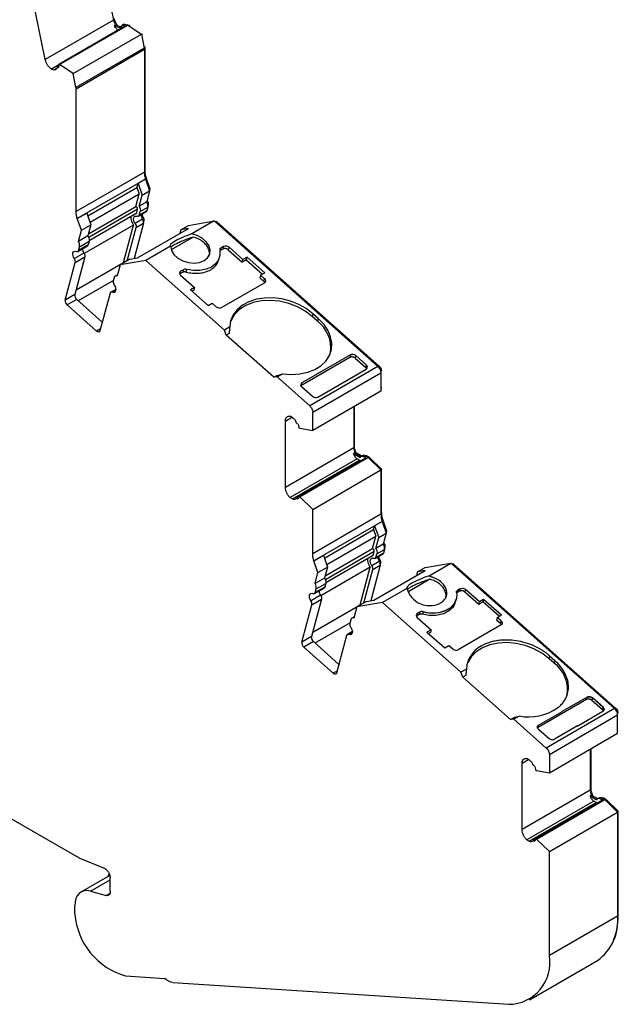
# Model space of a CAD drawing. Header units: millimetres. Extents: x 13 to 546, y 13 to 419.
# Tile 8 of 9: x 475 to 506, y 316 to 367. Entities that reach past the tile are written whole.
import ezdxf

# ---------------------------------------------------------------- set-up
doc = ezdxf.new("R2010")
doc.units = ezdxf.units.MM
doc.header["$LTSCALE"] = 2

msp = doc.modelspace()

# ---------------------------------------------------------------- linework, layer by layer
for p, q in [((478.871, 370.419), (479.501, 367.338)), ((475.966, 365.297), (475.197, 369.053)), ((479.501, 367.338), (475.966, 365.297)), ((480.123, 367.048), (476.659, 365.048)), ((476.7, 365.037), (480.235, 367.078)), ((479.608, 367.077), (479.537, 367.036)), ((479.537, 367.036), (479.837, 366.955)), ((479.608, 367.077), (479.908, 366.996)), ((479.698, 367.058), (479.692, 367.054)), ((479.837, 366.955), (479.887, 366.984)), ((480.009, 367.109), (479.939, 367.068)), ((480.092, 367.117), (480.021, 367.076)), ((480.021, 367.076), (480.123, 367.048)), ((480.194, 367.089), (480.092, 367.117)), ((480.235, 367.078), (480.194, 367.089)), ((480.318, 367.061), (480.216, 367.088)), ((480.235, 367.078), (480.939, 366.615)), ((480.308, 367.03), (480.348, 367.053)), ((480.348, 367.053), (480.318, 367.061)), ((477.404, 364.574), (480.939, 366.615)), ((480.939, 366.615), (481.086, 365.898)), ((480.942, 366.603), (480.99, 366.631)), ((481.086, 365.898), (477.55, 363.857)), ((477.558, 363.79), (481.093, 365.831)), ((481.075, 365.95), (481.124, 365.978)), ((481.084, 365.907), (481.128, 365.933)), ((481.093, 365.831), (481.093, 359.481)), ((481.128, 359.583), (481.128, 365.933)), ((476.659, 365.022), (476.289, 364.809)), ((476.289, 364.809), (476.409, 364.776)), ((476.409, 364.776), (476.557, 364.861)), ((476.655, 364.942), (476.574, 364.895)), ((476.593, 364.897), (476.653, 364.931)), ((476.593, 364.897), (476.643, 364.883)), ((476.659, 365.048), (476.7, 365.037)), ((477.404, 364.574), (476.7, 365.037)), ((477.55, 363.857), (477.404, 364.574)), ((477.558, 357.44), (477.558, 363.79)), ((481.093, 359.481), (477.558, 357.44)), ((481.093, 359.563), (481.128, 359.583)), ((481.186, 359.211), (481.135, 359.182)), ((481.135, 359.178), (481.185, 359.207)), ((481.185, 359.207), (481.186, 359.211)), ((481.398, 358.602), (481.185, 359.207)), ((481.154, 359.113), (477.619, 357.072)), ((478.164, 357.213), (480.711, 358.683)), ((480.711, 358.683), (480.765, 358.887)), ((480.711, 358.683), (480.828, 358.351)), ((481.154, 359.111), (480.765, 358.887)), ((480.765, 358.887), (480.979, 358.282)), ((481.154, 359.111), (481.154, 359.113)), ((481.154, 359.111), (481.368, 358.507)), ((478.281, 356.88), (480.828, 358.351)), ((480.656, 357.707), (480.828, 358.351)), ((480.825, 357.709), (480.979, 358.282)), ((480.979, 358.282), (481.368, 358.507)), ((481.368, 358.507), (481.214, 357.933)), ((481.345, 358.571), (481.398, 358.602)), ((481.383, 358.544), (481.398, 358.602)), ((478.204, 356.292), (480.656, 357.707)), ((481.214, 357.933), (480.825, 357.709)), ((480.883, 357.435), (481.272, 357.659)), ((481.272, 357.659), (481.221, 357.469)), ((481.233, 358.005), (481.239, 358.009)), ((481.259, 357.591), (481.31, 357.781)), ((481.276, 357.762), (481.31, 357.781)), ((477.619, 357.07), (478.113, 357.356)), ((478.113, 357.356), (478.327, 356.751)), ((480.747, 357.556), (478.213, 356.093)), ((478.237, 355.946), (480.696, 357.366)), ((480.696, 357.366), (480.747, 357.556)), ((480.796, 357.192), (481.185, 357.417)), ((481.221, 357.469), (480.832, 357.244)), ((480.832, 357.244), (480.883, 357.435)), ((481.253, 357.587), (481.259, 357.591)), ((477.619, 357.072), (477.619, 357.07)), ((477.832, 356.466), (477.619, 357.07)), ((477.832, 356.466), (478.327, 356.751)), ((480.528, 356.74), (477.975, 355.266)), ((478.327, 356.751), (478.173, 356.178)), ((480.008, 354.798), (480.528, 356.74)), ((480.201, 354.889), (480.665, 356.618)), ((481.053, 356.843), (480.561, 355.006)), ((481.005, 357.041), (480.616, 356.816)), ((480.665, 356.618), (481.053, 356.843)), ((481.067, 357.064), (481.011, 357.031)), ((481.05, 356.941), (481.091, 356.965)), ((481.069, 356.88), (481.091, 356.965)), ((482.99, 356.499), (483.378, 356.723)), ((483.378, 356.723), (484.708, 356.949)), ((484.708, 356.949), (483.547, 356.278)), ((484.708, 356.949), (493.19, 349.427)), ((484.826, 356.915), (484.759, 356.903)), ((484.778, 356.887), (484.826, 356.915)), ((493.278, 349.42), (484.826, 356.915)), ((477.678, 355.892), (477.832, 356.466)), ((478.173, 356.178), (477.678, 355.892)), ((480.731, 355.035), (483.383, 356.566)), ((483.621, 356.117), (482.478, 355.457)), ((482.99, 356.499), (482.939, 356.309)), ((483.383, 356.566), (482.99, 356.499)), ((477.649, 355.376), (478.144, 355.662)), ((478.181, 355.714), (477.686, 355.428)), ((477.686, 355.428), (477.737, 355.618)), ((477.737, 355.618), (478.232, 355.904)), ((478.232, 355.904), (478.181, 355.714)), ((482.44, 355.639), (481.172, 354.908)), ((485.2, 355.633), (485.058, 355.551)), ((485.2, 355.633), (485.163, 355.496)), ((485.478, 355.593), (485.441, 355.456)), ((486.198, 354.955), (485.478, 355.593)), ((477.964, 355.286), (477.469, 355)), ((478.013, 355.088), (477.493, 353.147)), ((477.518, 354.802), (478.013, 355.088)), ((484.952, 354.949), (484.989, 355.086)), ((485.058, 355.551), (485.022, 355.414)), ((485.163, 355.496), (485.022, 355.414)), ((485.441, 355.456), (486.161, 354.818)), ((486.41, 355.077), (486.198, 354.955)), ((486.41, 355.077), (486.373, 354.941)), ((487.326, 354.265), (486.41, 355.077)), ((476.998, 352.861), (477.518, 354.802)), ((477.556, 353.383), (480.008, 354.798)), ((479.843, 354.682), (479.689, 354.109)), ((480.338, 354.968), (479.843, 354.682)), ((481.172, 354.908), (479.843, 354.682)), ((480.338, 354.968), (480.731, 355.035)), ((480.565, 355.02), (480.571, 355.024)), ((485.236, 351.304), (481.172, 354.908)), ((486.161, 354.818), (486.198, 354.955)), ((486.373, 354.941), (486.161, 354.818)), ((486.373, 354.941), (487.21, 354.198)), ((479.705, 354.169), (479.59, 354.102)), ((482.972, 354.347), (482.936, 354.21)), ((483.077, 354.292), (482.936, 354.21)), ((482.968, 354.144), (483.687, 353.506)), ((483.114, 354.428), (482.972, 354.347)), ((483.114, 354.428), (483.077, 354.292)), ((483.285, 354.445), (483.248, 354.308)), ((487.114, 354.143), (487.077, 354.006)), ((487.114, 354.143), (487.326, 354.265)), ((487.322, 353.958), (487.114, 354.143)), ((479.494, 353.871), (477.672, 352.819)), ((479.535, 354.024), (479.484, 353.833)), ((485.09, 352.469), (487.317, 353.755)), ((487.285, 353.821), (487.077, 354.006)), ((487.285, 353.821), (487.322, 353.958)), ((477.493, 353.147), (476.998, 352.861)), ((479.316, 353.207), (478.796, 351.266)), ((479.612, 353.409), (479.353, 353.259)), ((479.432, 353.26), (479.61, 353.363)), ((483.687, 353.506), (483.475, 353.383)), ((483.475, 353.383), (484.391, 352.571)), ((483.651, 353.369), (483.554, 353.313)), ((483.687, 353.506), (483.651, 353.369)), ((477.593, 352.889), (477.098, 352.603)), ((478.623, 351.251), (477.098, 352.603)), ((477.593, 352.889), (478.916, 351.715)), ((484.391, 352.571), (484.603, 352.693)), ((484.603, 352.693), (484.812, 352.509)), ((489.825, 352.153), (489.788, 352.016)), ((490.061, 351.774), (489.788, 352.016)), ((490.098, 351.911), (489.825, 352.153)), ((490.098, 351.911), (490.061, 351.774)), ((478.823, 351.366), (478.623, 351.251)), ((485.515, 351.465), (485.236, 351.304)), ((485.336, 351.046), (485.236, 351.304)), ((485.488, 351.134), (485.336, 351.046)), ((487.795, 348.866), (485.336, 351.046)), ((491.761, 350.021), (489.252, 348.572)), ((491.761, 350.021), (491.737, 349.891)), ((492.039, 349.982), (492.015, 349.852)), ((492.592, 349.492), (492.039, 349.982)), ((491.737, 349.891), (489.203, 348.429)), ((492.015, 349.852), (492.568, 349.363)), ((492.568, 349.363), (492.592, 349.492)), ((487.795, 348.866), (487.947, 348.954)), ((487.968, 348.881), (488.247, 349.042)), ((493.19, 349.427), (489.655, 347.386)), ((489.812, 347.059), (493.347, 349.1)), ((490.077, 347.841), (492.586, 349.289)), ((493.227, 349.391), (493.278, 349.42)), ((493.338, 349.176), (493.383, 349.202)), ((493.347, 349.1), (493.347, 348.148)), ((487.968, 348.881), (487.795, 348.866)), ((489.655, 347.386), (487.968, 348.881)), ((489.203, 348.429), (489.252, 348.572)), ((489.246, 348.369), (489.799, 347.88)), ((493.347, 348.148), (489.812, 346.107)), ((493.347, 348.288), (493.383, 348.309)), ((489.812, 346.107), (489.812, 347.059)), ((491.933, 347.332), (491.933, 345.209)), ((491.968, 345.311), (491.968, 347.352)), ((488.398, 346.597), (488.734, 346.791)), ((488.398, 343.168), (488.398, 346.597)), ((488.767, 346.772), (488.642, 346.844)), ((489.046, 346.447), (488.995, 346.477)), ((489.101, 346.252), (489.143, 346.228)), ((489.143, 346.228), (489.812, 346.107)), ((491.933, 345.209), (488.398, 343.168)), ((491.992, 344.95), (491.921, 344.91)), ((491.921, 344.91), (492.232, 344.73)), ((491.933, 345.291), (491.968, 345.311)), ((491.992, 344.95), (492.302, 344.771)), ((492.062, 344.951), (492.026, 344.93)), ((492.339, 344.791), (492.062, 344.951)), ((492.107, 344.639), (488.642, 342.639)), ((488.767, 342.567), (492.232, 344.567)), ((489.101, 342.701), (492.566, 344.701)), ((489.143, 342.676), (492.679, 344.717)), ((492.232, 344.567), (492.107, 344.639)), ((492.232, 344.73), (492.302, 344.771)), ((492.401, 344.816), (492.33, 344.775)), ((492.53, 344.803), (492.459, 344.762)), ((492.459, 344.762), (492.566, 344.701)), ((492.53, 344.803), (492.636, 344.742)), ((492.557, 344.791), (492.554, 344.789)), ((492.601, 344.762), (492.636, 344.783)), ((492.742, 344.722), (492.636, 344.783)), ((492.636, 344.742), (492.679, 344.717)), ((492.679, 344.717), (493.346, 344.067)), ((492.723, 344.675), (492.773, 344.704)), ((492.773, 344.704), (492.742, 344.722)), ((493.381, 344.111), (492.773, 344.704)), ((489.811, 342.026), (493.346, 344.067)), ((493.331, 344.082), (493.381, 344.111)), ((493.346, 344.067), (493.346, 341.778)), ((493.381, 341.88), (493.381, 344.111)), ((488.642, 342.639), (488.767, 342.567)), ((489.093, 342.672), (488.957, 342.594)), ((488.995, 342.599), (489.088, 342.653)), ((488.995, 342.599), (489.046, 342.569)), ((489.143, 342.676), (489.101, 342.701)), ((489.811, 342.026), (489.143, 342.676)), ((489.811, 339.737), (489.811, 342.026)), ((493.346, 341.859), (493.381, 341.88)), ((493.346, 341.778), (489.811, 339.737)), ((493.408, 341.409), (489.872, 339.368)), ((493.407, 341.408), (493.018, 341.183)), ((493.439, 341.507), (493.388, 341.478)), ((493.388, 341.475), (493.438, 341.503)), ((493.407, 341.408), (493.408, 341.409)), ((493.407, 341.408), (493.621, 340.803)), ((493.438, 341.503), (493.439, 341.507)), ((493.651, 340.898), (493.438, 341.503)), ((490.417, 339.509), (492.964, 340.979)), ((492.964, 340.979), (493.018, 341.183)), ((492.964, 340.979), (493.081, 340.647)), ((493.018, 341.183), (493.232, 340.578)), ((493.232, 340.578), (493.621, 340.803)), ((493.621, 340.803), (493.467, 340.229)), ((493.598, 340.867), (493.651, 340.898)), ((493.636, 340.84), (493.651, 340.898)), ((490.534, 339.177), (493.081, 340.647)), ((492.909, 340.003), (493.081, 340.647)), ((493.078, 340.005), (493.232, 340.578)), ((493.486, 340.301), (493.492, 340.305)), ((490.457, 338.588), (492.909, 340.003)), ((493, 339.852), (490.466, 338.389)), ((492.949, 339.662), (493, 339.852)), ((493.467, 340.229), (493.078, 340.005)), ((493.136, 339.731), (493.525, 339.956)), ((493.525, 339.956), (493.474, 339.765)), ((493.506, 339.883), (493.512, 339.887)), ((493.512, 339.887), (493.563, 340.077)), ((493.529, 340.058), (493.563, 340.077)), ((489.872, 339.366), (490.367, 339.652)), ((489.872, 339.368), (489.872, 339.366)), ((490.085, 338.762), (489.872, 339.366)), ((490.367, 339.652), (490.58, 339.047)), ((490.49, 338.242), (492.949, 339.662)), ((493.258, 339.337), (492.869, 339.112)), ((493.049, 339.489), (493.438, 339.713)), ((493.474, 339.765), (493.085, 339.541)), ((493.085, 339.541), (493.136, 339.731)), ((493.32, 339.36), (493.264, 339.328)), ((490.085, 338.762), (490.58, 339.047)), ((492.781, 339.036), (490.228, 337.562)), ((490.58, 339.047), (490.426, 338.474)), ((492.261, 337.095), (492.781, 339.036)), ((492.454, 337.185), (492.918, 338.915)), ((493.306, 339.139), (492.814, 337.302)), ((492.918, 338.915), (493.306, 339.139)), ((492.984, 337.331), (495.636, 338.862)), ((493.303, 339.237), (493.344, 339.261)), ((493.322, 339.177), (493.344, 339.261)), ((495.243, 338.795), (495.192, 338.605)), ((495.243, 338.795), (495.632, 339.02)), ((495.636, 338.862), (495.243, 338.795)), ((495.632, 339.02), (496.961, 339.245)), ((495.8, 338.574), (496.961, 339.245)), ((496.961, 339.245), (505.443, 331.724)), ((497.079, 339.211), (497.012, 339.199)), ((497.031, 339.183), (497.079, 339.211)), ((505.531, 331.716), (497.079, 339.211)), ((489.931, 338.188), (490.085, 338.762)), ((490.426, 338.474), (489.931, 338.188)), ((495.874, 338.413), (494.731, 337.753)), ((453.024, 338.25), (477.719, 323.994)), ((489.902, 337.672), (490.397, 337.958)), ((490.434, 338.01), (489.939, 337.724)), ((489.939, 337.724), (489.99, 337.915)), ((489.99, 337.915), (490.485, 338.2)), ((490.485, 338.2), (490.434, 338.01)), ((494.693, 337.935), (493.425, 337.204)), ((497.309, 337.84), (497.275, 337.71)), ((497.416, 337.792), (497.275, 337.71)), ((497.451, 337.922), (497.309, 337.84)), ((497.451, 337.922), (497.416, 337.792)), ((497.729, 337.882), (497.694, 337.753)), ((498.414, 337.114), (497.694, 337.753)), ((498.451, 337.251), (497.731, 337.889)), ((490.217, 337.582), (489.723, 337.296)), ((490.266, 337.384), (489.746, 335.443)), ((489.771, 337.098), (490.266, 337.384)), ((492.591, 337.264), (492.096, 336.979)), ((492.591, 337.264), (492.984, 337.331)), ((492.818, 337.316), (492.824, 337.32)), ((497.205, 337.245), (497.24, 337.375)), ((497.24, 337.375), (497.242, 337.382)), ((498.414, 337.114), (498.451, 337.251)), ((498.626, 337.237), (498.414, 337.114)), ((498.663, 337.373), (498.451, 337.251)), ((498.663, 337.373), (498.626, 337.237)), ((499.463, 336.495), (498.626, 337.237)), ((499.579, 336.561), (498.663, 337.373)), ((489.251, 335.157), (489.771, 337.098)), ((489.809, 335.679), (492.261, 337.095)), ((492.096, 336.979), (491.942, 336.405)), ((493.425, 337.204), (492.096, 336.979)), ((497.489, 333.6), (493.425, 337.204)), ((495.536, 336.734), (495.501, 336.604)), ((496.807, 336.856), (496.805, 336.849)), ((496.822, 336.864), (496.82, 336.858)), ((491.788, 336.32), (491.737, 336.13)), ((491.958, 336.465), (491.843, 336.398)), ((495.225, 336.643), (495.189, 336.506)), ((495.33, 336.588), (495.189, 336.506)), ((495.221, 336.44), (495.94, 335.802)), ((495.367, 336.725), (495.225, 336.643)), ((495.365, 336.718), (495.33, 336.588)), ((499.367, 336.439), (499.33, 336.302)), ((499.538, 336.117), (499.33, 336.302)), ((499.367, 336.439), (499.579, 336.561)), ((499.575, 336.254), (499.367, 336.439)), ((499.538, 336.117), (499.573, 336.247)), ((491.747, 336.167), (489.925, 335.115)), ((495.94, 335.802), (495.728, 335.679)), ((495.94, 335.802), (495.904, 335.665)), ((499.57, 336.051), (497.343, 334.765)), ((489.746, 335.443), (489.251, 335.157)), ((491.569, 335.504), (491.049, 333.562)), ((491.865, 335.705), (491.606, 335.556)), ((491.685, 335.556), (491.863, 335.659)), ((495.728, 335.679), (496.644, 334.867)), ((495.904, 335.665), (495.807, 335.609)), ((489.846, 335.185), (489.351, 334.899)), ((490.876, 333.547), (489.351, 334.899)), ((489.846, 335.185), (491.169, 334.011)), ((496.644, 334.867), (496.856, 334.99)), ((496.856, 334.99), (497.065, 334.805)), ((502.078, 334.449), (502.041, 334.312)), ((502.314, 334.07), (502.041, 334.312)), ((502.078, 334.449), (502.351, 334.207)), ((502.351, 334.207), (502.314, 334.07)), ((497.768, 333.761), (497.489, 333.6)), ((491.076, 333.662), (490.876, 333.547)), ((497.589, 333.342), (497.489, 333.6)), ((497.741, 333.43), (497.589, 333.342)), ((500.048, 331.162), (497.589, 333.342)), ((503.99, 332.188), (501.456, 330.725)), ((504.014, 332.317), (502.72, 331.57)), ((504.014, 332.316), (503.99, 332.188)), ((504.291, 332.272), (504.268, 332.148)), ((504.821, 331.659), (504.268, 332.148)), ((504.293, 332.278), (504.291, 332.271)), ((504.844, 331.782), (504.291, 332.272)), ((504.845, 331.788), (504.293, 332.278)), ((505.443, 331.724), (501.908, 329.682)), ((504.821, 331.659), (504.844, 331.782)), ((504.863, 331.606), (504.821, 331.659)), ((504.845, 331.788), (504.843, 331.782)), ((505.48, 331.687), (505.531, 331.716)), ((500.048, 331.162), (500.2, 331.25)), ((500.221, 331.178), (500.048, 331.162)), ((500.5, 331.338), (500.221, 331.178)), ((501.908, 329.682), (500.221, 331.178)), ((501.505, 330.869), (502.706, 331.562)), ((502.065, 329.355), (505.6, 331.396)), ((502.706, 331.562), (502.72, 331.57)), ((503.54, 330.835), (504.839, 331.585)), ((505.591, 331.473), (505.636, 331.498)), ((505.6, 330.445), (505.6, 331.396)), ((501.504, 330.867), (501.456, 330.725)), ((501.499, 330.665), (502.051, 330.176)), ((503.526, 330.827), (502.33, 330.137)), ((503.526, 330.827), (503.54, 330.835)), ((502.065, 328.404), (505.6, 330.445)), ((505.6, 330.584), (505.636, 330.605)), ((504.186, 329.628), (504.186, 327.505)), ((504.222, 327.607), (504.222, 329.649)), ((500.651, 328.893), (500.987, 329.087)), ((501.02, 329.068), (500.895, 329.14)), ((502.065, 329.355), (502.065, 328.404)), ((500.651, 325.464), (500.651, 328.893)), ((501.299, 328.743), (501.248, 328.773)), ((501.354, 328.548), (501.396, 328.524)), ((501.396, 328.524), (502.065, 328.404)), ((504.186, 327.587), (504.222, 327.607)), ((504.186, 327.505), (500.651, 325.464)), ((504.245, 327.247), (504.174, 327.206)), ((504.174, 327.206), (504.485, 327.026)), ((504.245, 327.247), (504.555, 327.067)), ((504.315, 327.247), (504.28, 327.226)), ((504.485, 327.026), (504.555, 327.067)), ((504.654, 327.112), (504.583, 327.071)), ((504.783, 327.099), (504.713, 327.059)), ((504.713, 327.059), (504.819, 326.997)), ((504.783, 327.099), (504.889, 327.038)), ((504.81, 327.087), (504.807, 327.086)), ((504.854, 327.059), (504.889, 327.079)), ((504.995, 327.018), (504.889, 327.079)), ((504.36, 326.935), (500.895, 324.935)), ((501.02, 324.863), (504.485, 326.863)), ((501.354, 324.997), (504.819, 326.997)), ((501.396, 324.973), (504.932, 327.014)), ((504.485, 326.863), (504.36, 326.935)), ((504.889, 327.038), (504.932, 327.014)), ((504.932, 327.014), (505.599, 326.363)), ((504.976, 326.971), (505.026, 327)), ((505.026, 327), (504.995, 327.018)), ((505.634, 326.407), (505.026, 327)), ((502.064, 324.322), (505.599, 326.363)), ((505.584, 326.378), (505.634, 326.407)), ((505.599, 326.363), (505.599, 320.98)), ((505.634, 321.082), (505.634, 326.407)), ((500.895, 324.935), (501.02, 324.863)), ((501.346, 324.968), (501.21, 324.89)), ((501.248, 324.895), (501.341, 324.949)), ((501.248, 324.895), (501.299, 324.865)), ((501.396, 324.973), (501.354, 324.997)), ((502.064, 324.322), (501.396, 324.973)), ((502.064, 318.939), (502.064, 324.322)), ((479.004, 323.467), (477.803, 323.952)), ((479.306, 323.093), (477.812, 322.23)), ((478.304, 322.274), (479.328, 322.866)), ((479.328, 322.251), (479.328, 322.957)), ((478.304, 322.274), (479.119, 322.056)), ((479.119, 322.056), (479.316, 322.17)), ((477.49, 321.274), (477.49, 321.519)), ((505.599, 320.98), (502.064, 318.939)), ((505.599, 321.062), (505.634, 321.082)), ((501.028, 316.651), (504.563, 318.692)), ((480.126, 317.891), (482.162, 317.759)), ((482.561, 317.554), (499.962, 316.422))]:
    msp.add_line(p, q)
at = {"flags": 128}
for points in [[(482.44, 355.639), (482.493, 355.419), (482.627, 355.209), (482.83, 355.026), (483.086, 354.884), (483.374, 354.796), (483.669, 354.768), (483.948, 354.803), (484.188, 354.899), (484.37, 355.046), (484.477, 355.234), (484.502, 355.447), (484.442, 355.666), (484.302, 355.875), (484.095, 356.056), (483.836, 356.194), (483.547, 356.278)], [(477.469, 355), (477.428, 355.076), (477.4, 355.155), (477.39, 355.23), (477.397, 355.297), (477.421, 355.348), (477.46, 355.379), (477.512, 355.389), (477.57, 355.375)], [(485, 355.435), (485.007, 355.181), (484.934, 354.942), (484.783, 354.734), (484.564, 354.566), (484.288, 354.448), (483.971, 354.387), (483.63, 354.386), (483.285, 354.445)], [(479.532, 353.636), (479.574, 353.56), (479.602, 353.481), (479.612, 353.405), (479.605, 353.339), (479.581, 353.288), (479.541, 353.256), (479.49, 353.247), (479.432, 353.26)], [(489.825, 352.153), (489.481, 352.414), (489.089, 352.633), (488.662, 352.802), (488.215, 352.915), (487.761, 352.97), (487.315, 352.963), (486.893, 352.896), (486.508, 352.77), (486.172, 352.589), (485.897, 352.36), (485.692, 352.091), (485.563, 351.789), (485.515, 351.465)], [(489.788, 352.016), (489.428, 352.288), (489.016, 352.514), (488.567, 352.684), (488.097, 352.793), (487.623, 352.837), (487.163, 352.814), (486.731, 352.726), (486.345, 352.574), (486.017, 352.366), (485.76, 352.108), (485.582, 351.809), (485.542, 351.703)], [(488.247, 349.042), (488.7, 349.007), (489.139, 349.034), (489.551, 349.12), (489.922, 349.264), (490.239, 349.461), (490.493, 349.704), (490.674, 349.985), (490.777, 350.295), (490.799, 350.624), (490.739, 350.961), (490.598, 351.295), (490.382, 351.615), (490.098, 351.911)], [(478.796, 351.266), (478.786, 351.242), (478.772, 351.223), (478.753, 351.211), (478.73, 351.205), (478.705, 351.207), (478.678, 351.215), (478.65, 351.23), (478.623, 351.251)], [(492.302, 344.771), (492.312, 344.766), (492.319, 344.764)], [(489.723, 337.296), (489.681, 337.372), (489.653, 337.451), (489.643, 337.527), (489.65, 337.593), (489.674, 337.644), (489.713, 337.675), (489.765, 337.685), (489.823, 337.672)], [(491.785, 335.932), (491.827, 335.856), (491.855, 335.777), (491.865, 335.701), (491.858, 335.635), (491.834, 335.584), (491.794, 335.552), (491.743, 335.543), (491.685, 335.556)], [(502.041, 334.312), (501.681, 334.585), (501.269, 334.81), (500.82, 334.98), (500.35, 335.089), (499.876, 335.133), (499.416, 335.11), (498.984, 335.022), (498.598, 334.871), (498.27, 334.662), (498.013, 334.404), (497.835, 334.105), (497.795, 333.999)], [(491.049, 333.562), (491.039, 333.538), (491.025, 333.519), (491.006, 333.507), (490.983, 333.501), (490.958, 333.503), (490.931, 333.511), (490.903, 333.526), (490.876, 333.547)], [(504.555, 327.067), (504.565, 327.062), (504.572, 327.06)], [(478.304, 322.274), (478.135, 322.302), (477.978, 322.292), (477.838, 322.244), (477.717, 322.16), (477.62, 322.042), (477.548, 321.893), (477.505, 321.717), (477.49, 321.519)]]:
    msp.add_lwpolyline(points, dxfattribs=at)
for centre, radius, start, end in [((480.291, 367.508), 0.807, 192.1609, 212.3128), ((480.059, 367.015), 0.106, 72.2508, 117.9623), ((480.754, 365.829), 0.339, 0.3463, 11.8658), ((482.329, 359.498), 1.236, 180.78, 198.159), ((480.897, 357.723), 0.38, 350.3874, 33.6017), ((481.379, 357.3), 0.455, 184.0686, 214.681), ((481.141, 357.486), 0.0816, 301.9371, 347.854), ((480.795, 356.884), 0.262, 350.8911, 36.605), ((477.362, 355.682), 0.38, 350.3871, 33.602), ((485.309, 355.403), 0.254, 48.3722, 115.4614), ((477.608, 355.445), 0.0791, 241.1612, 347.7501), ((485.107, 355.454), 0.109, 116.8365, 189.8997), ((477.259, 354.843), 0.262, 350.8911, 36.6051), ((479.648, 354.001), 0.115, 69.106, 168.7479), ((483.032, 354.244), 0.119, 120.1509, 237.1263), ((483.22, 354.222), 0.232, 73.7342, 117.0784), ((479.743, 353.792), 0.262, 170.8911, 216.605), ((487.257, 353.858), 0.119, 300.1509, 57.1263), ((477.778, 353.109), 0.288, 172.497, 229.9143), ((479.393, 353.191), 0.0791, 61.1612, 167.7502), ((477.283, 352.823), 0.288, 172.497, 229.9143), ((484.98, 352.699), 0.254, 228.372, 295.4616), ((488.98, 350.37), 1.772, 352.608, 52.4155), ((492.878, 349.076), 0.47, 2.9347, 48.3716), ((492.602, 345.224), 0.669, 181.3045, 204.1768), ((492.454, 344.698), 0.13, 54.2157, 114.4744), ((494.582, 341.794), 1.236, 180.78, 198.1587), ((493.15, 340.019), 0.38, 350.3874, 33.6017), ((493.632, 339.596), 0.455, 184.0686, 214.681), ((493.048, 339.181), 0.262, 350.8911, 36.605), ((493.394, 339.782), 0.0816, 301.9371, 347.854), ((489.615, 337.978), 0.38, 350.3871, 33.602), ((495.862, 338.26), 1.213, 195.5261, 295.616), ((489.512, 337.14), 0.262, 350.8911, 36.6051), ((489.861, 337.741), 0.0791, 241.1612, 347.7501), ((496.412, 337.618), 0.863, 298.2149, 343.679), ((495.473, 336.518), 0.232, 73.7342, 117.0783), ((496.023, 338.411), 1.746, 253.7873, 296.6057), ((496.026, 338.446), 1.774, 254.0088, 294.5438), ((491.901, 336.297), 0.115, 69.106, 168.7479), ((495.285, 336.54), 0.119, 120.1508, 237.1266), ((491.996, 336.088), 0.262, 170.8911, 216.605), ((490.031, 335.405), 0.288, 172.497, 229.9143), ((491.647, 335.487), 0.0791, 61.1612, 167.7502), ((489.536, 335.119), 0.288, 172.497, 229.9143), ((497.233, 334.995), 0.254, 228.3721, 295.4615), ((499.246, 333.666), 1.481, 109.2675, 176.3362), ((501.306, 332.7), 1.701, 348.7709, 53.6456), ((500.987, 333.973), 2.679, 259.5233, 304.1125), ((505.131, 331.372), 0.47, 2.9347, 48.3716), ((504.855, 327.521), 0.669, 181.3045, 204.1764), ((504.707, 326.994), 0.13, 54.2157, 114.4744), ((481.091, 321.36), 3.601, 184.2651, 254.4575), ((503.076, 320.744), 2.534, 305.9438, 5.3439), ((499.942, 318.574), 2.153, 270.5172, 9.7587)]:
    msp.add_arc(centre, radius, start, end)
for centre, major_axis, ratio, start_param, end_param in [((483.613, 356.064), (1.188, 0.404), 0.178952, 1.565825, 3.247958), ((487.692, 349.882), (-1.02, 3.397), 0.576641, 0.922381, 1.027774), ((491.898, 349.9), (0.194, -0.051), 0.70794, 0.949878, 2.520674), ((492.45, 349.41), (0.194, -0.051), 0.70794, 5.662267, 7.233064), ((487.965, 349.64), (2.845, 0.854), 0.220187, 4.639904, 4.745296), ((489.388, 348.451), (0.194, -0.051), 0.70794, 2.520675, 4.091471), ((489.941, 347.962), (0.194, -0.051), 0.70794, 4.091471, 5.662267), ((495.866, 338.36), (1.188, 0.404), 0.178952, 1.565825, 3.247958), ((499.945, 332.179), (-1.02, 3.397), 0.576641, 0.922381, 1.027774), ((500.218, 331.936), (2.845, 0.854), 0.220187, 4.639904, 4.745296)]:
    msp.add_ellipse(centre, major_axis=major_axis, ratio=ratio, start_param=start_param, end_param=end_param)
for points, knots in [([(479.698, 367.058), (479.685, 367.076), (479.66, 367.113), (479.627, 367.172), (479.593, 367.243), (479.561, 367.326), (479.546, 367.387), (479.539, 367.418)], [0, 0, 0, 0, 0.166418, 0.332427, 0.500143, 0.749348, 1, 1, 1, 1]), ([(479.753, 366.809), (479.74, 366.818), (479.714, 366.835), (479.675, 366.868), (479.632, 366.911), (479.584, 366.966), (479.553, 367.012), (479.537, 367.036)], [0, 0, 0, 0, 0.166414, 0.33243, 0.500142, 0.749347, 1, 1, 1, 1]), ([(479.837, 366.955), (479.844, 366.954), (479.856, 366.952), (479.871, 366.958), (479.883, 366.97), (479.887, 366.983), (479.889, 366.989)], [0, 0, 0, 0, 0.24851, 0.499884, 0.748539, 1, 1, 1, 1]), ([(479.889, 366.989), (479.895, 367.024), (479.911, 367.051), (479.958, 367.081), (479.988, 367.085), (480.021, 367.076)], [0, 0, 0, 0, 0.5, 0.5, 1, 1, 1, 1]), ([(480.216, 367.088), (480.206, 367.09), (480.187, 367.094), (480.173, 367.087), (480.166, 367.083)], [0, 0, 0, 0, 0.531362, 1, 1, 1, 1]), ([(476.289, 364.809), (476.274, 364.819), (476.244, 364.839), (476.201, 364.876), (476.16, 364.918), (476.121, 364.965), (476.067, 365.041), (476.003, 365.154), (475.978, 365.249), (475.966, 365.297)], [0, 0, 0, 0, 0.101285, 0.200391, 0.298928, 0.39853, 0.500782, 0.749629, 1, 1, 1, 1]), ([(476.562, 364.877), (476.559, 364.864), (476.553, 364.838), (476.534, 364.808), (476.506, 364.783), (476.465, 364.767), (476.428, 364.773), (476.409, 364.776)], [0, 0, 0, 0, 0.167102, 0.331946, 0.500386, 0.749443, 1, 1, 1, 1]), ([(476.659, 365.048), (476.66, 365.028), (476.662, 364.987), (476.657, 364.932), (476.647, 364.899), (476.643, 364.883)], [0, 0, 0, 0, 0.334506, 0.665494, 1, 1, 1, 1]), ([(481.186, 359.211), (481.177, 359.244), (481.159, 359.308), (481.142, 359.403), (481.13, 359.495), (481.129, 359.554), (481.128, 359.583)], [0, 0, 0, 0, 0.251186, 0.5, 0.748814, 1, 1, 1, 1]), ([(480.747, 357.556), (480.753, 357.581), (480.745, 357.617), (480.708, 357.679), (480.68, 357.703), (480.656, 357.707)], [0, 0, 0, 0, 0.5, 0.5, 1, 1, 1, 1]), ([(480.825, 357.709), (480.852, 357.663), (480.872, 357.612), (480.893, 357.517), (480.893, 357.471), (480.883, 357.435)], [0, 0, 0, 0, 0.5, 0.5, 1, 1, 1, 1]), ([(481.31, 357.781), (481.318, 357.812), (481.316, 357.852), (481.29, 357.934), (481.267, 357.975), (481.239, 358.009)], [0, 0, 0, 0, 0.5, 0.5, 1, 1, 1, 1]), ([(477.619, 357.072), (477.609, 357.104), (477.591, 357.168), (477.572, 357.262), (477.56, 357.353), (477.558, 357.411), (477.558, 357.44)], [0, 0, 0, 0, 0.2514, 0.5, 0.7486, 1, 1, 1, 1]), ([(480.403, 357.197), (480.399, 357.173), (480.39, 357.114), (480.409, 356.998), (480.453, 356.864), (480.503, 356.781), (480.528, 356.74)], [0, 0, 0, 0, 0.179825, 0.453217, 0.726608, 1, 1, 1, 1]), ([(480.616, 356.816), (480.606, 356.833), (480.586, 356.865), (480.562, 356.918), (480.543, 356.98), (480.533, 357.049), (480.541, 357.115), (480.565, 357.168), (480.605, 357.199), (480.656, 357.211), (480.697, 357.198), (480.717, 357.192)], [0, 0, 0, 0, 0.08328, 0.165662, 0.250294, 0.373781, 0.500178, 0.623657, 0.750052, 0.874275, 1, 1, 1, 1]), ([(480.971, 357.294), (480.972, 357.286), (480.977, 357.245), (481.008, 357.163), (481.047, 357.097), (481.067, 357.064)], [0, 0, 0, 0, 0.1046764, 0.5523382, 1, 1, 1, 1]), ([(478.173, 356.178), (478.182, 356.162), (478.199, 356.131), (478.219, 356.082), (478.234, 356.026), (478.242, 355.962), (478.235, 355.924), (478.232, 355.904)], [0, 0, 0, 0, 0.167016, 0.332007, 0.500356, 0.749431, 1, 1, 1, 1]), ([(483.621, 356.117), (483.534, 356.088), (483.367, 356.033), (483.1, 355.93), (482.842, 355.817), (482.623, 355.702), (482.492, 355.621), (482.462, 355.59), (482.457, 355.585)], [0, 0, 0, 0, 0.209095, 0.400673, 0.597097, 0.780888, 0.964333, 1, 1, 1, 1]), ([(484.442, 355.128), (484.454, 355.178), (484.481, 355.294), (484.434, 355.49), (484.317, 355.695), (484.131, 355.877), (483.895, 356.028), (483.712, 356.087), (483.621, 356.117)], [0, 0, 0, 0, 0.131086, 0.304869, 0.478652, 0.652435, 0.826217, 1, 1, 1, 1]), ([(478.181, 355.714), (478.176, 355.701), (478.168, 355.679), (478.151, 355.668), (478.143, 355.663)], [0, 0, 0, 0, 0.553226, 1, 1, 1, 1]), ([(477.885, 355.512), (477.888, 355.489), (477.892, 355.44), (477.92, 355.36), (477.95, 355.31), (477.964, 355.286)], [0, 0, 0, 0, 0.321433, 0.660716, 1, 1, 1, 1]), ([(477.964, 355.286), (477.971, 355.275), (477.985, 355.253), (478, 355.218), (478.013, 355.177), (478.02, 355.13), (478.015, 355.102), (478.013, 355.088)], [0, 0, 0, 0, 0.167195, 0.331879, 0.500419, 0.749455, 1, 1, 1, 1]), ([(485.441, 355.456), (485.432, 355.464), (485.413, 355.48), (485.379, 355.498), (485.342, 355.511), (485.291, 355.522), (485.224, 355.523), (485.184, 355.505), (485.163, 355.496)], [0, 0, 0, 0, 0.1272, 0.249746, 0.3727, 0.501075, 0.749743, 1, 1, 1, 1]), ([(483.248, 354.308), (483.363, 354.284), (483.594, 354.236), (483.939, 354.241), (484.259, 354.302), (484.538, 354.421), (484.756, 354.591), (484.897, 354.772), (484.93, 354.902), (484.942, 354.952)], [0, 0, 0, 0, 0.151192, 0.302385, 0.453577, 0.60477, 0.755962, 0.907154, 1, 1, 1, 1]), ([(483.248, 354.308), (483.233, 354.311), (483.202, 354.318), (483.156, 354.317), (483.113, 354.309), (483.089, 354.298), (483.077, 354.292)], [0, 0, 0, 0, 0.249232, 0.499957, 0.74924, 1, 1, 1, 1]), ([(487.329, 353.759), (487.328, 353.762), (487.324, 353.785), (487.303, 353.804), (487.285, 353.821)], [0, 0, 0, 0, 0.1441939, 1, 1, 1, 1]), ([(492.015, 349.852), (492.006, 349.86), (491.987, 349.875), (491.953, 349.893), (491.916, 349.907), (491.865, 349.917), (491.798, 349.919), (491.757, 349.901), (491.737, 349.891)], [0, 0, 0, 0, 0.126961, 0.24931, 0.372135, 0.500462, 0.749301, 1, 1, 1, 1]), ([(492.612, 349.3), (492.611, 349.304), (492.607, 349.326), (492.586, 349.346), (492.568, 349.363)], [0, 0, 0, 0, 0.141882, 1, 1, 1, 1]), ([(493.383, 349.202), (493.383, 349.238), (493.372, 349.279), (493.335, 349.357), (493.308, 349.394), (493.278, 349.42)], [0, 0, 0, 0, 0.5, 0.5, 1, 1, 1, 1]), ([(489.655, 347.386), (489.699, 347.347), (489.74, 347.292), (489.796, 347.175), (489.812, 347.112), (489.812, 347.059)], [0, 0, 0, 0, 0.5, 0.5, 1, 1, 1, 1]), ([(488.398, 346.597), (488.398, 346.614), (488.399, 346.647), (488.408, 346.693), (488.421, 346.733), (488.44, 346.769), (488.476, 346.813), (488.539, 346.854), (488.607, 346.847), (488.642, 346.844)], [0, 0, 0, 0, 0.101285, 0.200391, 0.298928, 0.39853, 0.500782, 0.749629, 1, 1, 1, 1]), ([(488.767, 346.772), (488.78, 346.764), (488.806, 346.747), (488.844, 346.712), (488.885, 346.665), (488.927, 346.602), (488.947, 346.551), (488.957, 346.525)], [0, 0, 0, 0, 0.167102, 0.331946, 0.500386, 0.749443, 1, 1, 1, 1]), ([(489.046, 346.447), (489.055, 346.425), (489.073, 346.381), (489.091, 346.315), (489.097, 346.273), (489.101, 346.252)], [0, 0, 0, 0, 0.334506, 0.665494, 1, 1, 1, 1]), ([(492.107, 344.639), (492.094, 344.651), (492.069, 344.676), (492.034, 344.718), (491.996, 344.77), (491.956, 344.834), (491.933, 344.884), (491.921, 344.91)], [0, 0, 0, 0, 0.166414, 0.33243, 0.500142, 0.749347, 1, 1, 1, 1]), ([(492.062, 344.951), (492.052, 344.971), (492.033, 345.011), (492.01, 345.073), (491.989, 345.145), (491.972, 345.226), (491.97, 345.283), (491.968, 345.311)], [0, 0, 0, 0, 0.166418, 0.332427, 0.500143, 0.749348, 1, 1, 1, 1]), ([(492.232, 344.73), (492.238, 344.727), (492.251, 344.721), (492.269, 344.72), (492.285, 344.725), (492.292, 344.735), (492.295, 344.739)], [0, 0, 0, 0, 0.24851, 0.4998843, 0.7485386, 1, 1, 1, 1]), ([(492.291, 344.543), (492.291, 344.543), (492.272, 344.544), (492.252, 344.556), (492.232, 344.567)], [0, 0, 0, 0, 0.02095, 1, 1, 1, 1]), ([(492.295, 344.739), (492.31, 344.766), (492.334, 344.782), (492.391, 344.79), (492.425, 344.782), (492.459, 344.762)], [0, 0, 0, 0, 0.5, 0.5, 1, 1, 1, 1]), ([(492.636, 344.783), (492.626, 344.788), (492.605, 344.798), (492.577, 344.8), (492.563, 344.793), (492.557, 344.79)], [0, 0, 0, 0, 0.35424, 0.708481, 1, 1, 1, 1]), ([(488.642, 342.639), (488.628, 342.653), (488.6, 342.681), (488.561, 342.728), (488.525, 342.778), (488.493, 342.832), (488.451, 342.916), (488.407, 343.034), (488.401, 343.123), (488.398, 343.168)], [0, 0, 0, 0, 0.101285, 0.200391, 0.298928, 0.39853, 0.500781, 0.749629, 1, 1, 1, 1]), ([(488.957, 342.594), (488.951, 342.584), (488.938, 342.565), (488.911, 342.547), (488.874, 342.536), (488.826, 342.538), (488.786, 342.557), (488.767, 342.567)], [0, 0, 0, 0, 0.167102, 0.331946, 0.500386, 0.749443, 1, 1, 1, 1]), ([(489.101, 342.701), (489.097, 342.684), (489.091, 342.649), (489.073, 342.604), (489.055, 342.581), (489.046, 342.569)], [0, 0, 0, 0, 0.334506, 0.665494, 1, 1, 1, 1]), ([(493.439, 341.507), (493.43, 341.54), (493.412, 341.604), (493.395, 341.699), (493.383, 341.791), (493.382, 341.85), (493.381, 341.88)], [0, 0, 0, 0, 0.251186, 0.5, 0.748814, 1, 1, 1, 1]), ([(493.563, 340.077), (493.571, 340.108), (493.569, 340.148), (493.543, 340.23), (493.52, 340.271), (493.492, 340.305)], [0, 0, 0, 0, 0.5, 0.5, 1, 1, 1, 1]), ([(493, 339.852), (493.006, 339.877), (492.998, 339.914), (492.961, 339.975), (492.933, 339.999), (492.909, 340.003)], [0, 0, 0, 0, 0.5, 0.5, 1, 1, 1, 1]), ([(493.078, 340.005), (493.105, 339.959), (493.126, 339.909), (493.146, 339.813), (493.146, 339.768), (493.136, 339.731)], [0, 0, 0, 0, 0.5, 0.5, 1, 1, 1, 1]), ([(489.872, 339.368), (489.862, 339.4), (489.844, 339.464), (489.825, 339.558), (489.813, 339.649), (489.811, 339.707), (489.811, 339.737)], [0, 0, 0, 0, 0.2514, 0.5, 0.7486, 1, 1, 1, 1]), ([(492.656, 339.493), (492.652, 339.469), (492.643, 339.41), (492.662, 339.294), (492.706, 339.161), (492.756, 339.077), (492.781, 339.036)], [0, 0, 0, 0, 0.179825, 0.453217, 0.726608, 1, 1, 1, 1]), ([(492.869, 339.112), (492.859, 339.129), (492.839, 339.161), (492.815, 339.214), (492.796, 339.276), (492.786, 339.345), (492.794, 339.411), (492.818, 339.464), (492.858, 339.495), (492.909, 339.507), (492.95, 339.494), (492.97, 339.488)], [0, 0, 0, 0, 0.0832795, 0.1656625, 0.2502941, 0.3737808, 0.5001782, 0.6236571, 0.7500515, 0.8742751, 1, 1, 1, 1]), ([(493.224, 339.59), (493.225, 339.582), (493.23, 339.541), (493.261, 339.459), (493.3, 339.393), (493.32, 339.36)], [0, 0, 0, 0, 0.104676, 0.552338, 1, 1, 1, 1]), ([(490.426, 338.474), (490.435, 338.459), (490.452, 338.428), (490.472, 338.378), (490.487, 338.322), (490.495, 338.259), (490.488, 338.22), (490.485, 338.2)], [0, 0, 0, 0, 0.167016, 0.332007, 0.500356, 0.749431, 1, 1, 1, 1]), ([(495.874, 338.413), (495.787, 338.384), (495.62, 338.329), (495.353, 338.226), (495.095, 338.114), (494.876, 337.998), (494.745, 337.917), (494.715, 337.886), (494.71, 337.881)], [0, 0, 0, 0, 0.209095, 0.400673, 0.597097, 0.780888, 0.964333, 1, 1, 1, 1]), ([(496.387, 337.166), (496.412, 337.179), (496.461, 337.205), (496.528, 337.251), (496.598, 337.312), (496.665, 337.391), (496.738, 337.525), (496.772, 337.709), (496.721, 337.937), (496.585, 338.156), (496.408, 338.317), (496.234, 338.425), (496.094, 338.491), (495.948, 338.543), (495.849, 338.564), (495.8, 338.574)], [0, 0, 0, 0, 0.040822, 0.0815, 0.122417, 0.186295, 0.250391, 0.377994, 0.500029, 0.622063, 0.749666, 0.813544, 0.87764, 0.938766, 1, 1, 1, 1]), ([(496.695, 337.424), (496.707, 337.474), (496.734, 337.59), (496.687, 337.786), (496.57, 337.991), (496.384, 338.174), (496.148, 338.324), (495.965, 338.383), (495.874, 338.413)], [0, 0, 0, 0, 0.131086, 0.304869, 0.478652, 0.652435, 0.826217, 1, 1, 1, 1]), ([(490.138, 337.808), (490.141, 337.785), (490.145, 337.736), (490.173, 337.656), (490.203, 337.607), (490.217, 337.582)], [0, 0, 0, 0, 0.321433, 0.660716, 1, 1, 1, 1]), ([(490.434, 338.01), (490.429, 337.997), (490.421, 337.975), (490.404, 337.964), (490.396, 337.959)], [0, 0, 0, 0, 0.553226, 1, 1, 1, 1]), ([(497.694, 337.753), (497.685, 337.76), (497.666, 337.776), (497.632, 337.794), (497.595, 337.807), (497.544, 337.818), (497.477, 337.82), (497.437, 337.801), (497.416, 337.792)], [0, 0, 0, 0, 0.1272, 0.249746, 0.3727, 0.501075, 0.749743, 1, 1, 1, 1]), ([(497.451, 337.922), (497.488, 337.943), (497.539, 337.951), (497.642, 337.937), (497.693, 337.914), (497.729, 337.882)], [0, 0, 0, 0, 0.5, 0.5, 1, 1, 1, 1]), ([(490.217, 337.582), (490.224, 337.571), (490.238, 337.549), (490.253, 337.514), (490.266, 337.473), (490.273, 337.426), (490.268, 337.398), (490.266, 337.384)], [0, 0, 0, 0, 0.1671954, 0.3318793, 0.5004188, 0.7494551, 1, 1, 1, 1]), ([(497.195, 337.248), (497.183, 337.199), (497.15, 337.068), (497.009, 336.887), (496.791, 336.717), (496.512, 336.598), (496.192, 336.537), (495.847, 336.533), (495.616, 336.58), (495.501, 336.604)], [0, 0, 0, 0, 0.092846, 0.244038, 0.39523, 0.546423, 0.697615, 0.848808, 1, 1, 1, 1]), ([(497.253, 337.731), (497.285, 337.56), (497.263, 337.39), (497.113, 337.091), (496.987, 336.961), (496.822, 336.864)], [0, 0, 0, 0, 0.5, 0.5, 1, 1, 1, 1]), ([(495.501, 336.604), (495.486, 336.607), (495.455, 336.614), (495.409, 336.613), (495.366, 336.605), (495.342, 336.594), (495.33, 336.588)], [0, 0, 0, 0, 0.249232, 0.499957, 0.74924, 1, 1, 1, 1]), ([(499.573, 336.247), (499.582, 336.239), (499.598, 336.223), (499.616, 336.195), (499.626, 336.166), (499.63, 336.128), (499.618, 336.083), (499.586, 336.062), (499.57, 336.051)], [0, 0, 0, 0, 0.125146, 0.250292, 0.375438, 0.500584, 0.743064, 1, 1, 1, 1]), ([(499.582, 336.055), (499.581, 336.058), (499.577, 336.081), (499.556, 336.101), (499.538, 336.117)], [0, 0, 0, 0, 0.144193, 1, 1, 1, 1]), ([(502.078, 334.449), (502.043, 334.479), (501.974, 334.539), (501.863, 334.623), (501.747, 334.703), (501.626, 334.779), (501.5, 334.851), (501.274, 334.966), (500.933, 335.104), (500.467, 335.222), (499.994, 335.278), (499.589, 335.268), (499.259, 335.221), (498.996, 335.157), (498.837, 335.095), (498.757, 335.064)], [0, 0, 0, 0, 0.040488, 0.080707, 0.120795, 0.160891, 0.201134, 0.241663, 0.370785, 0.50005, 0.629172, 0.758437, 0.839112, 0.919261, 1, 1, 1, 1]), ([(502.489, 331.755), (502.52, 331.779), (502.58, 331.827), (502.663, 331.906), (502.738, 331.988), (502.805, 332.074), (502.865, 332.164), (502.956, 332.326), (503.043, 332.574), (503.067, 332.917), (503.004, 333.268), (502.872, 333.572), (502.71, 333.822), (502.548, 334.022), (502.417, 334.145), (502.351, 334.207)], [0, 0, 0, 0, 0.040488, 0.080707, 0.120795, 0.160891, 0.201134, 0.241663, 0.370785, 0.50005, 0.629172, 0.758437, 0.839112, 0.919261, 1, 1, 1, 1]), ([(504.268, 332.148), (504.259, 332.156), (504.24, 332.172), (504.206, 332.19), (504.169, 332.203), (504.118, 332.213), (504.051, 332.215), (504.01, 332.197), (503.99, 332.188)], [0, 0, 0, 0, 0.126961, 0.24931, 0.372135, 0.500462, 0.749301, 1, 1, 1, 1]), ([(504.014, 332.316), (504.021, 332.32), (504.041, 332.331), (504.087, 332.343), (504.13, 332.341), (504.154, 332.34)], [0, 0, 0, 0, 0.186713, 0.520345, 1, 1, 1, 1]), ([(504.014, 332.316), (504.023, 332.319), (504.042, 332.326), (504.077, 332.333), (504.114, 332.337), (504.14, 332.334), (504.153, 332.333)], [0, 0, 0, 0, 0.255516, 0.502201, 0.762959, 1, 1, 1, 1]), ([(504.153, 332.333), (504.166, 332.331), (504.192, 332.326), (504.216, 332.317), (504.228, 332.312)], [0, 0, 0, 0, 0.506758, 1, 1, 1, 1]), ([(504.154, 332.34), (504.167, 332.338), (504.192, 332.333), (504.217, 332.323), (504.229, 332.318)], [0, 0, 0, 0, 0.476028, 1, 1, 1, 1]), ([(504.228, 332.312), (504.24, 332.306), (504.263, 332.295), (504.282, 332.279), (504.291, 332.272)], [0, 0, 0, 0, 0.507477, 1, 1, 1, 1]), ([(504.229, 332.318), (504.241, 332.313), (504.264, 332.302), (504.283, 332.286), (504.293, 332.278)], [0, 0, 0, 0, 0.482739, 1, 1, 1, 1]), ([(504.844, 331.782), (504.852, 331.774), (504.869, 331.757), (504.88, 331.739), (504.885, 331.729)], [0, 0, 0, 0, 0.492523, 1, 1, 1, 1]), ([(504.885, 331.729), (504.889, 331.72), (504.897, 331.701), (504.898, 331.682), (504.899, 331.672)], [0, 0, 0, 0, 0.493226, 1, 1, 1, 1]), ([(505.636, 331.498), (505.636, 331.534), (505.625, 331.575), (505.588, 331.654), (505.561, 331.69), (505.531, 331.716)], [0, 0, 0, 0, 0.5, 0.5, 1, 1, 1, 1]), ([(504.839, 331.585), (504.84, 331.585), (504.84, 331.585), (504.84, 331.585), (504.859, 331.596), (504.873, 331.61), (504.884, 331.626)], [0.75, 0.75, 0.75, 0.75, 0.7514303, 0.7514303, 0.7514303, 1.0014303, 1.0014303, 1.0014303, 1.0014303]), ([(501.442, 330.768), (501.443, 330.777), (501.445, 330.796), (501.454, 330.812), (501.459, 330.821)], [0, 0, 0, 0, 0.475488, 1, 1, 1, 1]), ([(501.455, 330.711), (501.451, 330.721), (501.443, 330.74), (501.442, 330.759), (501.442, 330.768)], [0, 0, 0, 0, 0.493226, 1, 1, 1, 1]), ([(501.505, 330.869), (501.505, 330.868), (501.505, 330.868), (501.504, 330.868), (501.486, 330.858), (501.471, 330.844), (501.461, 330.828), (501.45, 330.812), (501.445, 330.794), (501.444, 330.775)], [0.5, 0.5, 0.5, 0.5, 0.5007532, 0.5007532, 0.5007532, 0.7507532, 0.7507532, 0.7507532, 1.0007532, 1.0007532, 1.0007532, 1.0007532]), ([(501.444, 330.775), (501.444, 330.756), (501.448, 330.737), (501.458, 330.718), (501.467, 330.699), (501.481, 330.681), (501.499, 330.665)], [0, 0, 0, 0, 0.25, 0.25, 0.25, 0.5, 0.5, 0.5, 0.5]), ([(501.459, 330.821), (501.464, 330.829), (501.476, 330.845), (501.495, 330.86), (501.504, 330.867)], [0, 0, 0, 0, 0.491125, 1, 1, 1, 1]), ([(502.051, 330.176), (502.07, 330.16), (502.091, 330.146), (502.115, 330.135), (502.139, 330.125), (502.164, 330.118), (502.19, 330.114)], [0.5, 0.5, 0.5, 0.5, 0.75, 0.75, 0.75, 1, 1, 1, 1]), ([(502.19, 330.114), (502.216, 330.11), (502.241, 330.11), (502.29, 330.118), (502.311, 330.126), (502.33, 330.137), (502.33, 330.137), (502.33, 330.137), (502.33, 330.137)], [-0.0014336, -0.0014336, -0.0014336, -0.0014336, 0.2485664, 0.2485664, 0.4985664, 0.4985664, 0.4985664, 0.5, 0.5, 0.5, 0.5]), ([(501.908, 329.682), (501.952, 329.643), (501.993, 329.588), (502.049, 329.471), (502.065, 329.409), (502.065, 329.355)], [0, 0, 0, 0, 0.5, 0.5, 1, 1, 1, 1]), ([(500.651, 328.893), (500.651, 328.91), (500.652, 328.944), (500.661, 328.989), (500.674, 329.03), (500.693, 329.065), (500.729, 329.109), (500.792, 329.15), (500.86, 329.143), (500.895, 329.14)], [0, 0, 0, 0, 0.101285, 0.200391, 0.298928, 0.39853, 0.500782, 0.749629, 1, 1, 1, 1]), ([(501.02, 329.068), (501.033, 329.06), (501.059, 329.043), (501.097, 329.008), (501.138, 328.961), (501.18, 328.898), (501.2, 328.847), (501.21, 328.822)], [0, 0, 0, 0, 0.167102, 0.331946, 0.500386, 0.749443, 1, 1, 1, 1]), ([(501.299, 328.743), (501.308, 328.721), (501.326, 328.677), (501.344, 328.612), (501.351, 328.569), (501.354, 328.548)], [0, 0, 0, 0, 0.334506, 0.665494, 1, 1, 1, 1]), ([(504.315, 327.247), (504.305, 327.267), (504.286, 327.307), (504.263, 327.369), (504.242, 327.441), (504.225, 327.522), (504.223, 327.579), (504.222, 327.607)], [0, 0, 0, 0, 0.166418, 0.332427, 0.500143, 0.749348, 1, 1, 1, 1]), ([(504.36, 326.935), (504.347, 326.948), (504.322, 326.972), (504.287, 327.014), (504.249, 327.066), (504.209, 327.13), (504.186, 327.18), (504.174, 327.206)], [0, 0, 0, 0, 0.166414, 0.33243, 0.500142, 0.749347, 1, 1, 1, 1]), ([(504.548, 327.035), (504.563, 327.062), (504.587, 327.079), (504.645, 327.087), (504.678, 327.078), (504.713, 327.059)], [0, 0, 0, 0, 0.5, 0.5, 1, 1, 1, 1]), ([(504.889, 327.079), (504.879, 327.084), (504.858, 327.094), (504.83, 327.096), (504.816, 327.089), (504.81, 327.086)], [0, 0, 0, 0, 0.35424, 0.708481, 1, 1, 1, 1]), ([(504.485, 327.026), (504.491, 327.023), (504.504, 327.017), (504.522, 327.016), (504.538, 327.021), (504.545, 327.031), (504.548, 327.035)], [0, 0, 0, 0, 0.24851, 0.4998843, 0.7485386, 1, 1, 1, 1]), ([(504.544, 326.839), (504.544, 326.839), (504.525, 326.84), (504.505, 326.852), (504.485, 326.863)], [0, 0, 0, 0, 0.020939, 1, 1, 1, 1]), ([(500.895, 324.935), (500.881, 324.949), (500.853, 324.977), (500.814, 325.024), (500.778, 325.075), (500.746, 325.129), (500.704, 325.212), (500.66, 325.33), (500.654, 325.42), (500.651, 325.464)], [0, 0, 0, 0, 0.101285, 0.200391, 0.298928, 0.39853, 0.500781, 0.749629, 1, 1, 1, 1]), ([(501.21, 324.89), (501.204, 324.88), (501.191, 324.861), (501.164, 324.843), (501.127, 324.832), (501.079, 324.834), (501.04, 324.853), (501.02, 324.863)], [0, 0, 0, 0, 0.167102, 0.331946, 0.500386, 0.749443, 1, 1, 1, 1]), ([(501.354, 324.997), (501.351, 324.98), (501.344, 324.945), (501.326, 324.9), (501.308, 324.877), (501.299, 324.865)], [0, 0, 0, 0, 0.334506, 0.665494, 1, 1, 1, 1]), ([(479.004, 323.467), (479.017, 323.461), (479.044, 323.449), (479.084, 323.422), (479.13, 323.384), (479.181, 323.331), (479.231, 323.262), (479.273, 323.186), (479.304, 323.108), (479.325, 323.029), (479.327, 322.981), (479.328, 322.957)], [0, 0, 0, 0, 0.083012, 0.165831, 0.250163, 0.373689, 0.500098, 0.623621, 0.75003, 0.874286, 1, 1, 1, 1]), ([(479.28, 323.164), (479.253, 323.136), (479.222, 323.104), (479.215, 323.048), (479.214, 323.04)], [0, 0, 0, 0, 0.852339, 1, 1, 1, 1]), ([(479.328, 322.251), (479.328, 322.233), (479.326, 322.198), (479.315, 322.153), (479.296, 322.115), (479.263, 322.075), (479.206, 322.042), (479.148, 322.052), (479.119, 322.056)], [0, 0, 0, 0, 0.126335, 0.249607, 0.373271, 0.500749, 0.749607, 1, 1, 1, 1]), ([(505.378, 319.747), (505.418, 319.838), (505.52, 320.072), (505.612, 320.519), (505.627, 320.895), (505.634, 321.082)], [0, 0, 0, 0, 0.243254, 0.621627, 1, 1, 1, 1])]:
    msp.add_open_spline(points, degree=3, knots=knots)
for points in [[(481.128, 365.933), (481.128, 365.947), (481.127, 365.962), (481.124, 365.978)], [(476.562, 364.877), (476.565, 364.893), (476.578, 364.901), (476.593, 364.897)], [(477.55, 363.857), (477.555, 363.834), (477.558, 363.811), (477.558, 363.79)], [(480.832, 357.244), (480.818, 357.192), (480.771, 357.17), (480.717, 357.192)], [(480.616, 356.816), (480.659, 356.752), (480.679, 356.671), (480.665, 356.618)], [(481.091, 356.965), (481.098, 356.991), (481.088, 357.032), (481.067, 357.064)], [(488.995, 346.477), (488.979, 346.486), (488.964, 346.505), (488.957, 346.525)], [(488.957, 342.594), (488.964, 342.606), (488.979, 342.608), (488.995, 342.599)], [(493.085, 339.541), (493.071, 339.488), (493.024, 339.466), (492.97, 339.488)], [(493.344, 339.261), (493.351, 339.287), (493.341, 339.328), (493.32, 339.36)], [(492.869, 339.112), (492.912, 339.048), (492.932, 338.967), (492.918, 338.915)], [(497.251, 337.724), (497.243, 337.77), (497.265, 337.815), (497.309, 337.84)], [(496.807, 336.856), (496.793, 336.848), (496.778, 336.84), (496.763, 336.832)], [(496.822, 336.864), (496.817, 336.862), (496.812, 336.859), (496.807, 336.856)], [(504.887, 331.736), (504.877, 331.755), (504.863, 331.772), (504.845, 331.788)], [(504.884, 331.626), (504.894, 331.642), (504.9, 331.66), (504.9, 331.679)], [(504.9, 331.679), (504.901, 331.698), (504.896, 331.717), (504.887, 331.736)], [(501.248, 328.773), (501.232, 328.782), (501.217, 328.801), (501.21, 328.822)], [(501.21, 324.89), (501.217, 324.902), (501.232, 324.904), (501.248, 324.895)], [(477.803, 323.952), (477.775, 323.964), (477.747, 323.977), (477.719, 323.994)], [(477.5, 321.092), (477.493, 321.155), (477.49, 321.215), (477.49, 321.274)], [(482.561, 317.554), (482.437, 317.562), (482.292, 317.636), (482.162, 317.759)]]:
    msp.add_open_spline(points, degree=3)

doc.saveas('drawing.dxf')
